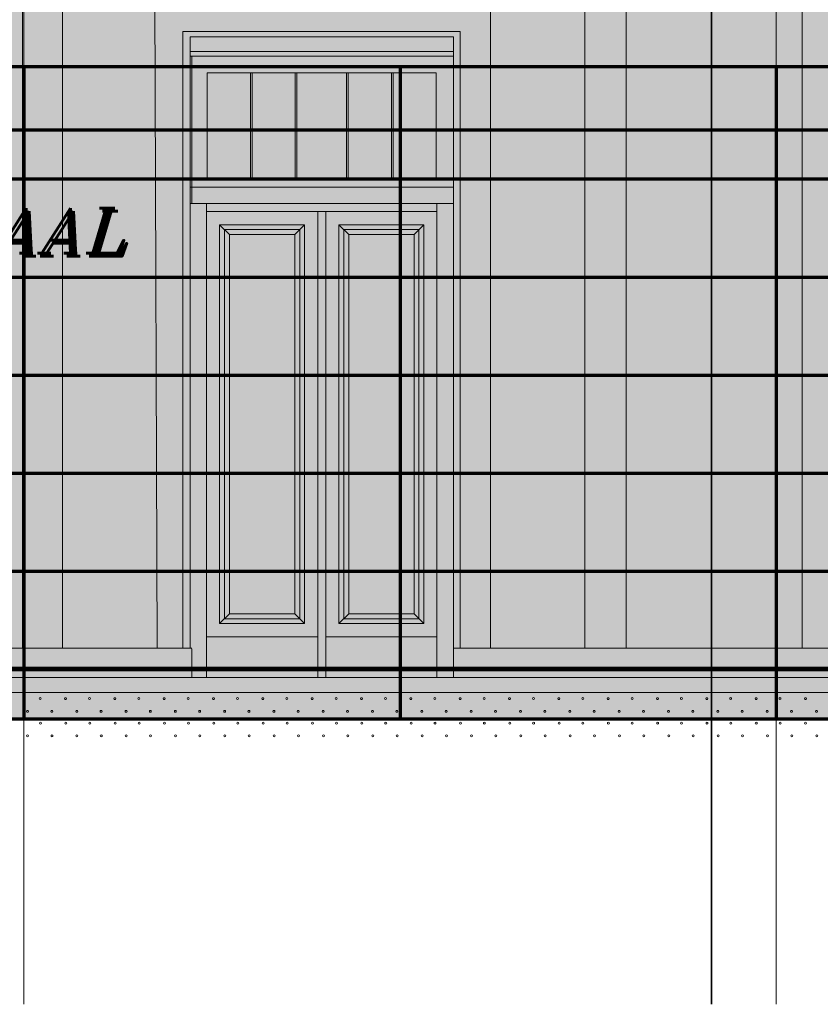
# Model space of a CAD drawing. Header units: millimetres. Extents: x -74 to 79, y 0 to 54.
# Tile 73 of 164: x -26.23 to -23.78, y 25.45 to 28.46. Entities that reach past the tile are written whole.
import ezdxf

# ---------------------------------------------------------------- set-up
doc = ezdxf.new("R2010")
doc.units = ezdxf.units.MM
for name, color, linetype, lineweight in [('10_Achsen Neubau', 7, 'Continuous', 20), ('WPG_Fassadenverkleidung', 7, 'Continuous', 20), ('WPG_Fußbodenaufbau', 7, 'Continuous', 20), ('WPG_Pfosten-Riegel-Fassade', 7, 'Continuous', 20), ('WPG_Stahlprofile', 7, 'Continuous', 20), ('WPG_Treppen', 7, 'Continuous', 20)]:
    doc.layers.add(name, color=color, linetype=linetype, lineweight=lineweight)
doc.styles.add('Italic', font='Italic', dxfattribs={"width": 1.15})

msp = doc.modelspace()

# ---------------------------------------------------------------- hatches: boundary and pattern name
at = {"layer": 'WPG_Fassadenverkleidung', "lineweight": 35, "true_color": 0xffffff}
h = msp.add_hatch(color=7, dxfattribs=at)
h.paths.add_polyline_path([(-9.7671293, 28.3153829), (-9.1654174, 28.3153829), (-9.1654174, 28.660882), (-9.9280149, 28.660882), (-9.9280149, 31.4949749), (-9.1654174, 31.4949749), (-9.1654174, 31.7089401), (-9.9280149, 31.7089401), (-9.9280149, 32.1024633), (-31.0093852, 32.1024633), (-31.0093852, 31.7089401), (-33.9185944, 31.7089401), (-33.9185944, 31.4949749), (-32.9888868, 31.4949749), (-32.9888868, 28.660882), (-33.9185944, 28.660882), (-33.9185944, 28.3153829), (-33.3168825, 28.3153829), (-32.9888868, 28.2926214), (-32.9888868, 26.3208813), (-32.8388868, 26.3208813), (-32.8388868, 28.2822121), (-30.5140928, 28.1208813), (-30.5140928, 26.3208813), (-10.4280149, 26.3208813), (-10.4280149, 28.1208813)])
h.paths.add_polyline_path([(-31.0093852, 28.660882), (-32.8388868, 28.660882), (-32.8388868, 31.4949749), (-31.0093852, 31.4949749)])
at = {"layer": 'WPG_Fassadenverkleidung', "lineweight": 35, "true_color": 0x000000}
msp.add_hatch(color=18, dxfattribs=at).paths.add_polyline_path([(-9.7671293, 28.3153829), (-30.5140928, 28.3153829), (-30.5140928, 28.1208813), (-10.4280149, 28.1208813)])
at = {"layer": 'WPG_Pfosten-Riegel-Fassade', "lineweight": 35, "true_color": 0x990000}
msp.add_hatch(color=14, dxfattribs=at).paths.add_polyline_path([(-9.1654174, 28.3153829), (-33.9185944, 28.3153829), (-33.9185944, 28.660882), (-9.1654174, 28.660882)])

# ---------------------------------------------------------------- linework, layer by layer
at = {"color": 2, "linetype": 'Continuous', "lineweight": 35}
msp.add_line((-24.1169677, 34.3427933), (-24.1169677, 25.4475177), dxfattribs=at)
at = {"color": 8, "linetype": 'Continuous', "lineweight": 18}
for p, q in [((-26.2230653, 31.883236), (-26.2230653, 26.5363456)), ((-24.3770104, 26.5363456), (-24.3770104, 31.883236)), ((-23.8398245, 31.8765826), (-23.8398245, 26.5363456)), ((-26.1007042, 31.5235866), (-26.1007042, 26.5363456)), ((-24.5034011, 26.5363456), (-24.5034011, 31.5235866)), ((-25.8110187, 26.5363456), (-25.8187146, 28.7273922)), ((-24.7925781, 28.7276704), (-24.7925781, 26.5363456)), ((-25.7327244, 28.4226862), (-25.7327244, 26.5363456)), ((-25.7327244, 28.4226862), (-24.8844857, 28.4226862)), ((-24.9057481, 28.406998), (-25.7101371, 28.406998)), ((-25.7101371, 28.406998), (-25.7101371, 28.3470218)), ((-24.9057481, 28.3470218), (-24.9057481, 28.406998)), ((-24.8844857, 28.4226862), (-24.8844857, 26.5363456)), ((-24.9057481, 28.3620218), (-25.7101371, 28.3620218)), ((-24.9057481, 28.3470218), (-25.7101371, 28.3470218)), ((-25.7101371, 28.3470218), (-25.7101371, 26.5363456)), ((-25.7051371, 28.3459271), (-25.7051371, 27.8959271)), ((-24.9057481, 26.4468901), (-24.9057481, 28.3470218)), ((-25.6578871, 27.9720218), (-25.6578871, 28.2970218)), ((-24.9579981, 28.2970218), (-25.6578871, 28.2970218)), ((-25.5258871, 27.9720218), (-25.5258871, 28.2970218)), ((-25.5208871, 27.9720218), (-25.5208871, 28.2970218)), ((-25.3888871, 27.9720218), (-25.3888871, 28.2970218)), ((-25.3838871, 27.9720218), (-25.3838871, 28.2970218)), ((-25.2319981, 28.2970218), (-25.2319981, 27.9720218)), ((-25.2269981, 28.2970218), (-25.2269981, 27.9720218)), ((-25.0949981, 28.2970218), (-25.0949981, 27.9720218)), ((-25.0899981, 28.2970218), (-25.0899981, 27.9720218)), ((-24.9579981, 28.2970218), (-24.9579981, 27.9720218)), ((-24.9579981, 27.9720218), (-25.6578871, 27.9720218)), ((-24.9057481, 27.9470218), (-25.7101371, 27.9470218)), ((-24.9057481, 27.8970218), (-25.7101371, 27.8970218)), ((-25.6601371, 27.8970218), (-25.6601371, 26.4468901)), ((-24.9557481, 26.4468901), (-24.9557481, 27.8970218)), ((-25.3079426, 27.8720218), (-25.6601371, 27.8720218)), ((-25.3204426, 27.8720218), (-25.3204426, 26.4468901)), ((-24.9557481, 27.8720218), (-25.3079426, 27.8720218)), ((-25.2954426, 27.8720218), (-25.2954426, 26.4468901)), ((-25.5901371, 27.8020218), (-25.6201371, 27.8320218)), ((-25.6201371, 27.8320218), (-25.6201371, 26.6118901)), ((-25.3604426, 27.8320218), (-25.6201371, 27.8320218)), ((-25.3904426, 27.8020218), (-25.3604426, 27.8320218)), ((-25.3604426, 27.8320218), (-25.3604426, 26.6118901)), ((-25.2254426, 27.8020218), (-25.2554426, 27.8320218)), ((-25.2554426, 27.8320218), (-25.2554426, 26.6118901)), ((-24.9957481, 27.8320218), (-25.2554426, 27.8320218)), ((-25.0257481, 27.8020218), (-24.9957481, 27.8320218)), ((-24.9957481, 26.6118901), (-24.9957481, 27.8320218)), ((-25.6051371, 27.8170218), (-25.6051371, 26.6268901)), ((-25.3754426, 27.8170218), (-25.6051371, 27.8170218)), ((-25.5901371, 27.8020218), (-25.5901371, 26.6418901)), ((-25.3904426, 27.8020218), (-25.5901371, 27.8020218)), ((-25.3904426, 27.8020218), (-25.3904426, 26.6418901)), ((-25.3754426, 27.8170218), (-25.3754426, 26.6268901)), ((-25.2404426, 27.8170218), (-25.2404426, 26.6268901)), ((-25.0107481, 27.8170218), (-25.2404426, 27.8170218)), ((-25.2254426, 27.8020218), (-25.2254426, 26.6418901)), ((-25.0257481, 27.8020218), (-25.2254426, 27.8020218)), ((-25.0257481, 26.6418901), (-25.0257481, 27.8020218)), ((-25.0107481, 26.6268901), (-25.0107481, 27.8170218)), ((-25.5901371, 26.6418901), (-25.6201371, 26.6118901)), ((-25.6051371, 26.6268901), (-25.3754426, 26.6268901)), ((-25.5901371, 26.6418901), (-25.3904426, 26.6418901)), ((-25.3904426, 26.6418901), (-25.3604426, 26.6118901)), ((-25.2254426, 26.6418901), (-25.2554426, 26.6118901)), ((-25.2404426, 26.6268901), (-25.0107481, 26.6268901)), ((-25.2254426, 26.6418901), (-25.0257481, 26.6418901)), ((-25.0257481, 26.6418901), (-24.9957481, 26.6118901)), ((-25.6201371, 26.6118901), (-25.3604426, 26.6118901)), ((-25.2554426, 26.6118901), (-24.9957481, 26.6118901)), ((-25.6601371, 26.5718901), (-25.3204426, 26.5718901)), ((-25.2954426, 26.5718901), (-24.9557481, 26.5718901)), ((-26.8884894, 26.5363456), (-26.0253322, 26.5363456)), ((-26.0253322, 26.5363456), (-25.7051371, 26.5363456)), ((-25.7051371, 26.535251), (-25.7051371, 26.4457955)), ((-24.9057481, 26.5363456), (-16.4296474, 26.5363456)), ((-25.7101371, 26.4468901), (-34.1777368, 26.4468901)), ((-25.7101371, 26.4468901), (-24.9057481, 26.4468901)), ((-13.5403082, 26.4468901), (-24.9057481, 26.4468901)), ((-34.1777368, 26.4008813), (-21.1383452, 26.4008813))]:
    msp.add_line(p, q, dxfattribs=at)
for centre in [(-26.16854, 26.3824898), (-26.0909038, 26.3823391), (-26.0177901, 26.3824898), (-25.9401538, 26.3823391), (-25.8670401, 26.3824898), (-25.7894038, 26.3823391), (-25.7162901, 26.3824898), (-25.6386538, 26.3823391), (-25.5655401, 26.3824898), (-25.4879038, 26.3823391), (-25.4147901, 26.3824898), (-25.3371538, 26.3823391), (-25.2640401, 26.3824898), (-25.1864038, 26.3823391), (-25.1132901, 26.3824898), (-25.0356538, 26.3823391), (-24.9625401, 26.3824898), (-24.8849038, 26.3823391), (-24.81179, 26.3824898), (-24.7341538, 26.3823391), (-24.6610401, 26.3824898), (-24.5834038, 26.3823391), (-24.5102901, 26.3824898), (-24.4326538, 26.3823391), (-24.3595401, 26.3824898), (-24.2819038, 26.3823391), (-24.2087901, 26.3824898), (-24.1311538, 26.3823391), (-24.05804, 26.3824898), (-23.9804038, 26.3823391), (-23.9072901, 26.3824898), (-23.8296538, 26.3823391), (-26.2077351, 26.3435963), (-26.1334153, 26.3435963), (-26.0569851, 26.3435963), (-25.9826653, 26.3435963), (-25.9062351, 26.3435963), (-25.8319153, 26.3435963), (-25.7554851, 26.3435963), (-25.6811653, 26.3435963), (-25.6047351, 26.3435963), (-25.5304153, 26.3435963), (-25.4539851, 26.3435963), (-25.3796653, 26.3435963), (-25.3032351, 26.3435963), (-25.2289153, 26.3435963), (-25.1524851, 26.3435963), (-25.0781653, 26.3435963), (-25.0017351, 26.3435963), (-24.9274153, 26.3435963), (-24.8509851, 26.3435963), (-24.7766653, 26.3435963), (-24.7002351, 26.3435963), (-24.6259153, 26.3435963), (-24.5494851, 26.3435963), (-24.4751653, 26.3435963), (-24.3987351, 26.3435963), (-24.3244153, 26.3435963), (-24.2479851, 26.3435963), (-24.1736653, 26.3435963), (-24.0972351, 26.3435963), (-24.0229153, 26.3435963), (-23.9464851, 26.3435963), (-23.8721653, 26.3435963), (-23.7957351, 26.3435963), (-26.1677863, 26.3072655), (-26.0901501, 26.3071148), (-26.0170363, 26.3072655), (-25.9394001, 26.3071148), (-25.8662863, 26.3072655), (-25.7886501, 26.3071148), (-25.7155363, 26.3072655), (-25.6379001, 26.3071148), (-25.5647864, 26.3072655), (-25.4871501, 26.3071148), (-25.4140363, 26.3072655), (-25.3364001, 26.3071148), (-25.2632863, 26.3072655), (-25.1856501, 26.3071148), (-25.1125363, 26.3072655), (-25.0349001, 26.3071148), (-24.9617864, 26.3072655), (-24.8841501, 26.3071148), (-24.8110363, 26.3072655), (-24.7334001, 26.3071148), (-24.6602863, 26.3072655), (-24.5826501, 26.3071148), (-24.5095363, 26.3072655), (-24.4319001, 26.3071148), (-24.3587863, 26.3072655), (-24.2811501, 26.3071148), (-24.2080364, 26.3072655), (-24.1304001, 26.3071148), (-24.0572863, 26.3072655), (-23.9796501, 26.3071148), (-23.9065363, 26.3072655), (-23.8289001, 26.3071148), (-26.2069813, 26.2683721), (-26.1325108, 26.2683721), (-26.0562313, 26.2683721), (-25.9817608, 26.2683721), (-25.9054813, 26.2683721), (-25.8310108, 26.2683721), (-25.7547313, 26.2683721), (-25.6802608, 26.2683721), (-25.6039813, 26.2683721), (-25.5295108, 26.2683721), (-25.4532313, 26.2683721), (-25.3787608, 26.2683721), (-25.3024813, 26.2683721), (-25.2280108, 26.2683721), (-25.1517313, 26.2683721), (-25.0772608, 26.2683721), (-25.0009813, 26.2683721), (-24.9265108, 26.2683721), (-24.8502313, 26.2683721), (-24.7757608, 26.2683721), (-24.6994813, 26.2683721), (-24.6250108, 26.2683721), (-24.5487313, 26.2683721), (-24.4742608, 26.2683721), (-24.3979813, 26.2683721), (-24.3235108, 26.2683721), (-24.2472314, 26.2683721), (-24.1727608, 26.2683721), (-24.0964813, 26.2683721), (-24.0220108, 26.2683721), (-23.9457313, 26.2683721), (-23.8712608, 26.2683721), (-23.7949813, 26.2683721)]:
    msp.add_circle(centre, 0.003015, dxfattribs=at)
at = {"layer": '10_Achsen Neubau', "color": 7, "linetype": 'Continuous', "lineweight": 18}
for p, q in [((-26.2187001, 25.4475177), (-26.2187001, 33.1025381)), ((-23.9187001, 25.4475177), (-23.9187001, 33.1025381))]:
    msp.add_line(p, q, dxfattribs=at)
at = {"layer": 'WPG_Fassadenverkleidung', "color": 9, "linetype": 'Continuous', "lineweight": 0}
for p, q in [((-9.7671293, 28.3153829), (-30.5140928, 28.3153829)), ((-30.5140928, 28.3153829), (-9.7671293, 28.3153829)), ((-30.5140928, 28.1208813), (-10.4280149, 28.1208813)), ((-30.5140928, 26.3208813), (-10.4280149, 26.3208813)), ((-10.4280149, 26.3208813), (-30.5140928, 26.3208813))]:
    msp.add_line(p, q, dxfattribs=at)
at = {"layer": 'WPG_Fassadenverkleidung', "color": 1, "linetype": 'Continuous', "lineweight": 70}
for p, q in [((-26.2187117, 28.3153829), (-26.2187117, 26.3208813)), ((-25.0687117, 28.3153829), (-25.0687117, 26.3208813)), ((-23.9187117, 28.3153829), (-23.9187117, 26.3208813)), ((-10.4280149, 28.1208813), (-30.5140928, 28.1208813)), ((-22.7687117, 27.9708813), (-30.5140928, 27.9708813)), ((-22.7687117, 27.6708813), (-30.5140928, 27.6708813)), ((-22.7687117, 27.3708813), (-30.5140928, 27.3708813)), ((-22.7687117, 27.0708813), (-30.5140928, 27.0708813)), ((-22.7687117, 26.7708813), (-30.5140928, 26.7708813)), ((-22.7687117, 26.4708813), (-30.5140928, 26.4708813))]:
    msp.add_line(p, q, dxfattribs=at)
at = {"layer": 'WPG_Fußbodenaufbau', "color": 1, "linetype": 'Continuous', "lineweight": 70}
msp.add_line((-30.5140928, 26.3208813), (-10.4280149, 26.3208813), dxfattribs=at)
at = {"layer": 'WPG_Pfosten-Riegel-Fassade', "color": 9, "linetype": 'Continuous', "lineweight": 0}
msp.add_line((-9.1654174, 28.3153829), (-33.9185944, 28.3153829), dxfattribs=at)
at = {"layer": 'WPG_Pfosten-Riegel-Fassade', "color": 1, "linetype": 'Continuous', "lineweight": 70}
msp.add_line((-9.1654174, 28.3153829), (-33.9185944, 28.3153829), dxfattribs=at)
at = {"layer": 'WPG_Treppen', "color": 1, "linetype": 'Continuous', "lineweight": 70}
msp.add_line((-34.8098786, 26.4758813), (-8.5907793, 26.4758813), dxfattribs=at)

# ---------------------------------------------------------------- texts
at = {"layer": 'WPG_Stahlprofile', "color": 1, "lineweight": 70, "style": 'Italic', "width": 1.15}
for p in [(-27.3360055, 27.7450458), (-27.3271666, 27.736207)]:
    msp.add_text('NEISSESAAL', height=0.1375, dxfattribs=at).set_placement(p)

doc.saveas('drawing.dxf')
